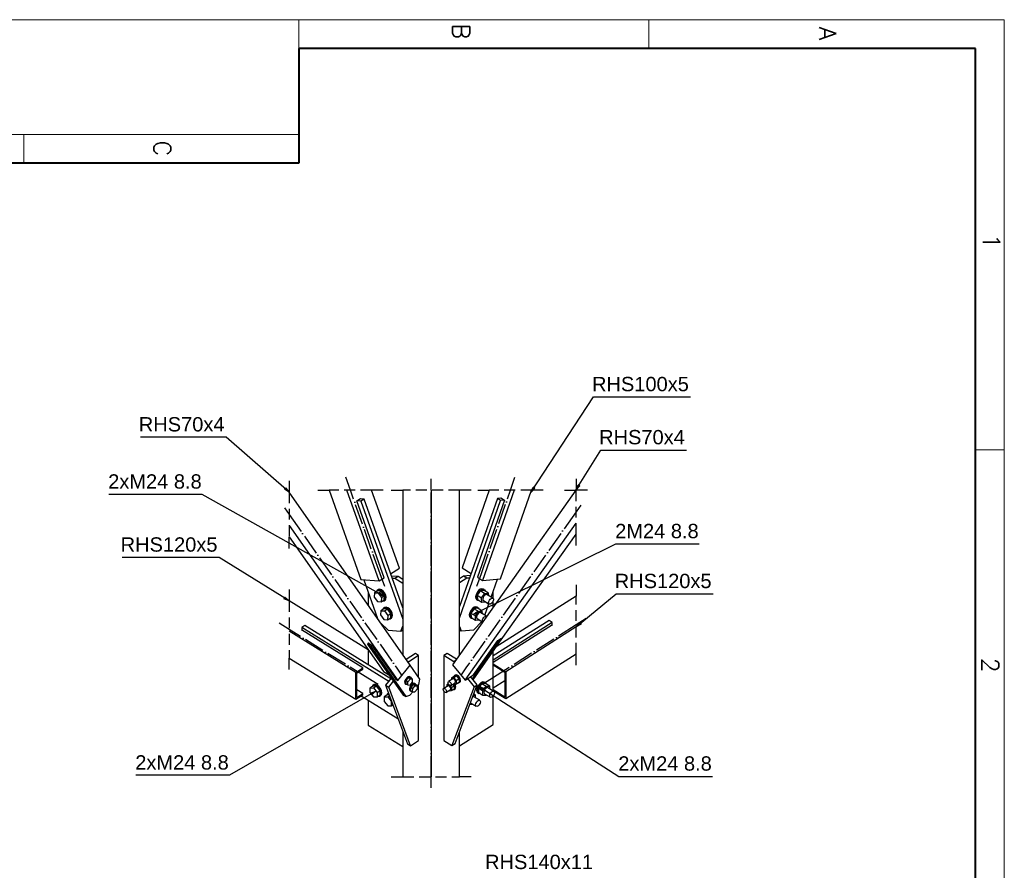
# Paper-space layout 'A0 Advance Steel' of a CAD drawing. Header units: millimetres. Extents: x 292 to 712, y 182 to 776.
# Tile 61 of 61: x 541 to 712, y 628 to 776. Entities that reach past the tile are written whole.
import ezdxf

# ---------------------------------------------------------------- set-up
doc = ezdxf.new("R2010")
doc.units = ezdxf.units.MM
doc.linetypes.add('ACAD_ISO04W100', pattern=[30, 24, -3, 0, -3])
doc.linetypes.add('DASHED', pattern=[19.05, 12.7, -6.35])
doc.layers.get('0').update_dxf_attribs({"linetype": 'CONTINUOUS'})
for name, color, linetype, lineweight in [('5', 7, 'CONTINUOUS', 15), ('RAHM2', 1, 'CONTINUOUS', 15), ('RAHM3', 51, 'CONTINUOUS', 30), ('RAHM5', 3, 'CONTINUOUS', 40)]:
    doc.layers.add(name, color=color, linetype=linetype, lineweight=lineweight)
for name, color, linetype in [('AS_Belki', 145, 'CONTINUOUS'), ('AS_Blachy', 30, 'CONTINUOUS'), ('AS_Sruby', 9, 'CONTINUOUS')]:
    doc.layers.add(name, color=color, linetype=linetype)
doc.styles.add('Arial', font='arial.ttf')
doc.styles.add('ROMANS', font='romans.shx', dxfattribs={"width": 0.9})

# ---------------------------------------------------------------- blocks, each defined once
blk = doc.blocks.new('132QEWDSAASD')
at = {"layer": 'RAHM2'}
for p, q in [((75, 415), (75, 420)), ((0, 358), (5, 358)), ((0, 297), (5, 297)), ((20, 297), (20, 0)), ((20, 249), (25, 249))]:
    blk.add_line(p, q, dxfattribs=at)
blk.add_lwpolyline([(0, 0), (0, 420), (594, 420), (594, 0)], close=True, dxfattribs=at)
at = {"layer": 'RAHM5'}
for p, q in [((589, 415), (5, 415)), ((5, 415), (5, 297)), ((5, 297), (25, 297)), ((25, 297), (25, 5))]:
    blk.add_line(p, q, dxfattribs=at)
at = {"layer": 'RAHM3', "style": 'ROMANS'}
for s, p in [('1', (37.37, 416.27)), ('2', (111.27, 416.05)), ('A', (1.26, 387.69)), ('B', (0.67, 323.79)), ('C', (21.07, 271.68))]:
    blk.add_text(s, height=3, dxfattribs=at).set_placement(p)
blk = doc.blocks.new('5ytrhfgvc')
at = {"layer": '5'}
blk.add_blockref('132QEWDSAASD', (0, 0), dxfattribs=at)

psp = doc.layouts.new('A0 Advance Steel')

# ---------------------------------------------------------------- linework, layer by layer
at = {"color": 0, "linetype": 'ByBlock', "lineweight": -2}
for p, q in [((587.09, 694.61), (586.87, 694.36)), ((587.73, 693.83), (586.87, 694.36)), ((587.09, 694.61), (587.73, 693.83)), ((629.84, 693.79), (630.25, 694.72)), ((630.53, 694.53), (629.84, 693.79)), ((630.53, 694.53), (630.25, 694.72)), ((637.72, 694.21), (638.1, 695.15)), ((638.38, 694.98), (637.72, 694.21)), ((638.38, 694.98), (638.1, 695.15)), ((586.97, 675.55), (586.79, 675.27)), ((587.73, 674.88), (586.79, 675.27)), ((586.97, 675.55), (587.73, 674.88)), ((603.54, 676.32), (603.38, 676.03)), ((604.33, 675.69), (603.38, 676.03)), ((603.54, 676.32), (604.33, 675.69)), ((619.77, 672.53), (620.59, 673.13)), ((620.74, 672.83), (620.59, 673.13)), ((620.74, 672.83), (619.77, 672.53)), ((637.73, 670.35), (638.4, 671.12)), ((638.61, 670.86), (637.73, 670.35)), ((638.61, 670.86), (638.4, 671.12)), ((621.4, 659.4), (620.65, 660.08)), ((620.65, 660.08), (621.58, 659.68)), ((621.4, 659.4), (621.58, 659.68)), ((601.89, 658.81), (602.84, 659.17)), ((601.89, 658.81), (602.06, 658.52)), ((602.84, 659.17), (602.06, 658.52))]:
    psp.add_line(p, q, dxfattribs=at)
at = {"color": 7}
for points in [[(629.84, 693.79), (640.8, 710.46), (657.69, 710.46)], [(587.73, 693.83), (576.71, 703.44), (561.76, 703.44)], [(637.72, 694.21), (642.03, 701.2), (656.98, 701.2)], [(604.33, 675.69), (572.56, 693.47), (556.25, 693.47)], [(619.77, 672.53), (644.66, 684.83), (659.22, 684.83)], [(587.73, 674.88), (575.48, 682.48), (558.6, 682.48)], [(637.73, 670.35), (644.75, 676.12), (661.64, 676.12)], [(620.65, 660.08), (645.2, 644.29), (661.51, 644.29)], [(602.84, 659.17), (577.28, 644.48), (560.97, 644.48)]]:
    psp.add_lwpolyline(points, dxfattribs=at)
at = {"layer": 'AS_Belki', "color": 7, "linetype": 'Continuous', "ltscale": 0.15}
for p, q in [((587.73, 695.83), (587.73, 693.83)), ((637.73, 696.21), (637.73, 694.21)), ((592.68, 694.21), (594.68, 694.21)), ((604.08, 694.21), (602.08, 694.21)), ((605.52, 694.21), (607.52, 694.21)), ((619.42, 694.21), (617.42, 694.21)), ((620.61, 694.21), (622.61, 694.21)), ((631.99, 694.21), (629.99, 694.21)), ((635.72, 694.21), (637.72, 694.21)), ((639.73, 694.21), (637.73, 694.21)), ((587.73, 684.05), (587.73, 686.05)), ((637.73, 684.56), (637.73, 686.56)), ((587.73, 676.88), (587.73, 674.88)), ((637.73, 677.72), (637.73, 675.72)), ((587.73, 662.92), (587.73, 664.92)), ((637.73, 663.68), (637.73, 665.68)), ((605.52, 644.21), (607.52, 644.21)), ((619.42, 644.21), (617.42, 644.21))]:
    psp.add_line(p, q, dxfattribs=at)
at = {"layer": 'AS_Belki', "linetype": 'Continuous', "ltscale": 0.15}
for p, q in [((608.82, 663.7), (587.73, 693.83)), ((594.68, 694.21), (600.22, 678.61)), ((603.41, 678.37), (597.78, 694.21)), ((606.92, 680.61), (602.08, 694.21)), ((607.52, 694.21), (607.52, 665.56)), ((612.5, 644.21), (612.5, 694.21)), ((637.72, 694.21), (616.2, 663.74)), ((617.42, 665.45), (617.42, 694.21)), ((622.61, 694.21), (617.88, 680.66)), ((626.94, 694.21), (621.44, 678.46)), ((624.58, 678.73), (629.99, 694.21)), ((599.53, 692.33), (600.16, 692.73)), ((604.29, 678.93), (599.53, 692.33)), ((600.16, 692.73), (600.17, 692.71)), ((625.24, 692.45), (620.55, 679.01)), ((624.59, 692.82), (624.6, 692.85)), ((624.6, 692.85), (625.24, 692.45)), ((587.73, 688.07), (606.65, 661.03)), ((618.4, 661.09), (637.73, 688.47)), ((587.73, 686.05), (604.16, 662.58)), ((624.7, 668.1), (637.73, 686.56)), ((605.39, 679.64), (606.92, 680.61)), ((617.88, 680.66), (619.44, 679.69)), ((600.22, 678.61), (603.41, 678.37)), ((603.41, 678.37), (604.29, 678.93)), ((620.55, 679.01), (621.44, 678.46)), ((621.44, 678.46), (624.58, 678.73)), ((601.5, 666.36), (587.73, 674.88)), ((637.73, 675.72), (623.83, 666.86)), ((589.86, 669.82), (589.9, 669.84)), ((600.55, 663.21), (589.86, 669.82)), ((633.62, 670.73), (623.28, 664.14)), ((637.73, 670.35), (625.48, 662.55)), ((633.59, 670.75), (633.62, 670.73)), ((599.32, 662.43), (587.73, 669.59)), ((619.88, 662.03), (624.09, 668)), ((624.09, 668), (624.72, 668.4)), ((624.72, 668.4), (624.6, 668.22)), ((601.53, 667.54), (601.51, 667.58)), ((601.51, 667.58), (602.15, 667.18)), ((602.15, 667.18), (606.3, 661.25)), ((587.73, 664.92), (599.32, 657.75)), ((625.48, 657.88), (637.73, 665.68)), ((599.32, 662.43), (600.55, 663.21)), ((599.49, 662.34), (600.55, 663.01)), ((600.55, 663.01), (600.55, 663.21)), ((601.45, 663.79), (601.5, 663.81)), ((606.65, 661.03), (608.82, 663.7)), ((616.2, 663.74), (618.4, 661.09)), ((623.28, 663.91), (625.48, 662.55)), ((623.28, 663.72), (625.3, 662.46)), ((599.32, 657.75), (599.32, 662.43)), ((599.49, 658.06), (599.49, 662.34)), ((604.16, 662.58), (605.19, 661.94)), ((606.3, 661.25), (606.65, 661.03)), ((618.4, 661.09), (619.88, 662.03)), ((625.3, 662.46), (625.3, 658.18)), ((625.48, 662.55), (625.48, 657.88)), ((600.55, 658.73), (599.49, 659.38)), ((625.3, 660.95), (623.28, 659.66)), ((623.28, 659.43), (625.3, 658.18)), ((599.32, 657.75), (600.55, 658.54)), ((599.49, 658.06), (600.55, 658.73)), ((600.55, 658.54), (600.55, 658.73)), ((623.28, 659.24), (625.48, 657.88)), ((607.52, 652.15), (607.52, 644.21)), ((617.42, 644.21), (617.42, 652.02))]:
    psp.add_line(p, q, dxfattribs=at)
at = {"layer": 'AS_Belki', "color": 7, "linetype": 'DASHED', "ltscale": 0.15}
for p, q in [((587.73, 693.83), (587.73, 686.05)), ((602.08, 694.21), (594.68, 694.21)), ((617.42, 694.21), (607.52, 694.21)), ((629.99, 694.21), (622.61, 694.21)), ((637.73, 694.21), (637.72, 694.21)), ((637.73, 686.56), (637.73, 694.21)), ((587.73, 674.88), (587.73, 664.92)), ((637.73, 665.68), (637.73, 675.72)), ((607.52, 644.21), (617.42, 644.21))]:
    psp.add_line(p, q, dxfattribs=at)
at = {"layer": 'AS_Belki', "color": 10, "linetype": 'ACAD_ISO04W100', "ltscale": 0.15}
for points in [[(604.37, 677.38), (603.57, 679.61), (598.38, 694.21), (597.59, 696.45)], [(612.47, 642.27), (612.47, 644.21), (612.47, 694.21), (612.47, 696.16)], [(620.45, 677.45), (621.23, 679.69), (626.3, 694.21), (627.08, 696.45)], [(586.9, 691.12), (587.73, 689.94), (606.49, 663.14), (607.32, 661.95)], [(638.57, 691.59), (637.73, 690.4), (618.53, 663.2), (617.69, 662)], [(639.49, 671.82), (637.73, 670.7), (623.34, 661.53), (621.59, 660.42)], [(603.21, 660.33), (601.42, 661.43), (587.73, 669.9), (585.95, 671)]]:
    psp.add_lwpolyline(points, dxfattribs=at)
at = {"layer": 'AS_Blachy', "linetype": 'Continuous', "ltscale": 0.15}
for p, q in [((600.2, 692.31), (599.56, 692.35)), ((600.76, 692.66), (600.12, 692.71)), ((600.76, 692.66), (600.2, 692.31)), ((600.2, 692.31), (607.52, 671.73)), ((607.52, 673.66), (600.76, 692.66)), ((624.01, 692.77), (617.42, 673.89)), ((617.42, 671.91), (624.58, 692.42)), ((624.64, 692.83), (624.01, 692.77)), ((624.58, 692.42), (624.01, 692.77)), ((625.21, 692.47), (624.58, 692.42)), ((600.74, 678.57), (603.14, 671.82)), ((606.71, 679.14), (605.54, 679.23)), ((606.15, 678.79), (605.68, 678.82)), ((606.71, 679.14), (606.15, 678.79)), ((607.52, 677.94), (606.15, 678.79)), ((607.52, 678.64), (606.71, 679.14)), ((618.13, 679.2), (617.42, 678.74)), ((618.7, 678.84), (617.42, 678.03)), ((619.3, 679.3), (618.13, 679.2)), ((618.7, 678.84), (618.13, 679.2)), ((619.16, 678.88), (618.7, 678.84)), ((622.94, 675.52), (624.05, 678.68)), ((601.5, 676.42), (601.5, 674.16)), ((623.28, 675.28), (623.28, 676.48)), ((623.28, 673.76), (623.28, 674.85)), ((621.85, 672.39), (622.54, 674.36)), ((633.02, 671.49), (623.28, 665.29)), ((633.59, 671.14), (633.02, 671.49)), ((590.46, 670.59), (589.9, 670.23)), ((605.06, 660.85), (589.9, 670.23)), ((589.9, 670.23), (589.9, 669.79)), ((605.43, 661.33), (590.46, 670.59)), ((603.71, 671), (604.95, 669.78)), ((604.95, 669.78), (607.18, 669.61)), ((607.18, 669.61), (607.52, 670.5)), ((607.18, 669.61), (607.52, 669.83)), ((617.42, 670.42), (617.7, 669.66)), ((617.42, 669.84), (617.7, 669.66)), ((617.7, 669.66), (619.9, 669.85)), ((619.9, 669.85), (621.33, 671.3)), ((633.59, 671.14), (623.28, 664.57)), ((633.59, 670.71), (633.59, 671.14)), ((619.79, 661.15), (624.7, 668.1)), ((624.28, 667.83), (624.12, 668.02)), ((624.7, 668.1), (624.28, 667.83)), ((624.7, 668.1), (624.54, 668.29)), ((601.54, 667.56), (601.39, 667.37)), ((601.39, 667.37), (607.61, 658.47)), ((601.82, 667.1), (601.39, 667.37)), ((601.5, 666.38), (601.5, 663.76)), ((601.97, 667.29), (601.82, 667.1)), ((601.82, 667.1), (608.04, 658.21)), ((619.67, 661.3), (624.28, 667.83)), ((609.72, 665.7), (608.13, 664.69)), ((610.29, 665.35), (608.57, 664.25)), ((610.29, 665.35), (609.72, 665.7)), ((610.29, 661.57), (610.29, 665.35)), ((615.24, 665.73), (614.68, 665.37)), ((616.43, 664.29), (614.68, 665.37)), ((614.68, 665.37), (614.68, 659.63)), ((616.89, 664.71), (615.24, 665.73)), ((616.73, 664.48), (616.43, 664.29)), ((623.28, 659.19), (623.28, 666.08)), ((608.57, 664.25), (608.33, 664.4)), ((608.5, 664.16), (608.57, 664.25)), ((610.51, 661.26), (608.81, 663.69)), ((616.43, 664.29), (616.52, 664.18)), ((605.53, 661.45), (604.53, 660.18)), ((610.3, 660.33), (610.51, 661.26)), ((618.79, 661.34), (619.95, 659.89)), ((620.51, 660.25), (619.35, 661.7)), ((604.53, 660.18), (608.32, 649.98)), ((604.53, 660.18), (605.1, 659.83)), ((605.1, 659.83), (605.93, 660.88)), ((608.89, 649.63), (605.1, 659.83)), ((610.07, 660.05), (610.3, 660.33)), ((610.29, 650.53), (610.29, 660.32)), ((619.95, 659.89), (616.1, 649.66)), ((616.66, 650.02), (620.51, 660.25)), ((619.95, 659.89), (620.51, 660.25)), ((600.27, 658.36), (606.68, 654.4)), ((607.61, 658.47), (608.04, 658.21)), ((608.04, 658.21), (608.75, 658.43)), ((608.75, 658.43), (609.26, 659.06)), ((614.68, 659.16), (614.68, 650.55)), ((623.28, 653.35), (623.28, 658.3)), ((623.33, 659.16), (623.37, 659.18)), ((601.5, 657.6), (601.5, 653.25)), ((601.5, 653.25), (607.52, 649.53)), ((617.42, 649.61), (623.28, 653.35)), ((608.32, 649.98), (608.89, 649.63)), ((608.89, 649.63), (610.29, 650.53)), ((614.68, 650.55), (616.1, 649.66)), ((616.1, 649.66), (616.66, 650.02))]:
    psp.add_line(p, q, dxfattribs=at)
at = {"layer": 'AS_Sruby', "linetype": 'Continuous', "ltscale": 0.15}
for p, q in [((603.11, 676.66), (602.58, 676.32)), ((603.25, 676.88), (603.11, 676.79)), ((603.75, 676.61), (603.11, 676.66)), ((603.22, 676.27), (603.75, 676.61)), ((604.34, 675.81), (603.75, 676.61)), ((621.09, 676.68), (620.51, 675.89)), ((621.71, 676.73), (621.09, 676.68)), ((621.09, 676.68), (621.85, 676.21)), ((621.71, 676.87), (621.57, 676.96)), ((622.47, 676.26), (621.71, 676.73)), ((602.58, 676.32), (602.54, 675.57)), ((602.54, 675.57), (603.13, 674.77)), ((602.58, 676.32), (603.22, 676.27)), ((603.22, 676.27), (603.81, 675.48)), ((603.81, 675.48), (603.77, 674.73)), ((603.77, 674.73), (604.3, 675.06)), ((603.81, 675.48), (604.34, 675.81)), ((604.29, 674.93), (604.43, 675.02)), ((604.3, 675.06), (604.34, 675.81)), ((620.41, 675.1), (620.55, 675.01)), ((620.51, 675.89), (620.55, 675.15)), ((620.51, 675.89), (621.27, 675.41)), ((620.55, 675.15), (621.32, 674.67)), ((621.27, 675.41), (621.85, 676.21)), ((621.32, 674.67), (621.27, 675.41)), ((621.58, 674.96), (622.59, 674.33)), ((621.85, 676.21), (622.47, 676.26)), ((623.23, 675.35), (622.21, 675.98)), ((622.5, 675.8), (622.47, 676.26)), ((603.13, 674.77), (603.77, 674.73)), ((603.69, 673.19), (603.65, 672.44)), ((604.22, 673.53), (603.69, 673.19)), ((603.69, 673.19), (604.33, 673.15)), ((604.36, 673.75), (604.22, 673.66)), ((604.86, 673.48), (604.22, 673.53)), ((604.33, 673.15), (604.86, 673.48)), ((604.33, 673.15), (604.92, 672.35)), ((605.45, 672.69), (604.86, 673.48)), ((619.99, 673.54), (619.41, 672.75)), ((620.61, 673.6), (619.99, 673.54)), ((619.99, 673.54), (620.76, 673.07)), ((620.18, 672.28), (620.76, 673.07)), ((620.62, 673.74), (620.47, 673.83)), ((621.38, 673.12), (620.61, 673.6)), ((620.76, 673.07), (621.38, 673.12)), ((621.32, 674.67), (621.94, 674.73)), ((621.41, 672.66), (621.38, 673.12)), ((621.94, 674.73), (621.94, 674.73)), ((603.65, 672.44), (604.24, 671.65)), ((604.24, 671.65), (604.88, 671.6)), ((604.92, 672.35), (604.88, 671.6)), ((604.88, 671.6), (605.41, 671.94)), ((604.92, 672.35), (605.45, 672.69)), ((605.41, 671.94), (605.45, 672.69)), ((605.41, 671.81), (605.55, 671.89)), ((619.31, 671.96), (619.45, 671.87)), ((619.41, 672.75), (619.46, 672.01)), ((619.41, 672.75), (620.18, 672.28)), ((619.46, 672.01), (620.22, 671.54)), ((620.22, 671.54), (620.18, 672.28)), ((620.22, 671.54), (620.84, 671.59)), ((620.48, 671.82), (621.48, 671.21)), ((620.84, 671.59), (620.85, 671.6)), ((622.13, 672.21), (621.12, 672.84)), ((608.49, 661.5), (608.07, 660.99)), ((608.43, 660.77), (608.84, 661.28)), ((608.84, 661.28), (608.49, 661.5)), ((608.89, 661.48), (608.49, 661.5)), ((608.88, 661.6), (608.77, 661.67)), ((608.84, 661.28), (609.24, 661.26)), ((609.24, 661.26), (608.89, 661.48)), ((609.23, 660.73), (609.24, 661.26)), ((616.27, 661.3), (615.52, 660.83)), ((616.55, 661.78), (616.03, 661.45)), ((616.03, 661.45), (616.43, 661.48)), ((616.03, 661.45), (616.04, 661.15)), ((616.95, 661.81), (616.43, 661.48)), ((616.43, 661.48), (616.85, 660.97)), ((616.66, 661.97), (616.55, 661.9)), ((616.95, 661.81), (616.55, 661.78)), ((617.37, 661.3), (616.85, 660.97)), ((617.37, 661.3), (616.95, 661.81)), ((617.39, 660.77), (617.37, 661.3)), ((602.32, 660.03), (601.79, 659.7)), ((601.79, 659.7), (602.41, 659.71)), ((601.79, 659.7), (601.79, 658.92)), ((602.94, 660.04), (602.32, 660.03)), ((602.52, 660.3), (602.38, 660.21)), ((602.41, 659.71), (602.94, 660.04)), ((602.41, 659.71), (603.03, 658.94)), ((603.55, 659.27), (602.94, 660.04)), ((607.96, 660.41), (608.07, 660.34)), ((608.07, 660.99), (608.06, 660.46)), ((608.06, 660.46), (608.41, 660.24)), ((608.43, 660.77), (608.07, 660.99)), ((608.41, 660.24), (608.43, 660.77)), ((608.41, 660.24), (608.81, 660.22)), ((608.81, 660.22), (609.23, 660.73)), ((608.9, 659.81), (608.89, 659.28)), ((609.32, 660.32), (608.9, 659.81)), ((609.26, 659.59), (608.9, 659.81)), ((609.24, 659.06), (609.26, 659.59)), ((609.26, 659.59), (609.67, 660.1)), ((609.67, 660.1), (609.32, 660.32)), ((609.72, 660.3), (609.32, 660.32)), ((609.71, 660.42), (609.6, 660.48)), ((609.64, 659.04), (610.06, 659.55)), ((609.67, 660.1), (610.07, 660.08)), ((610.07, 660.08), (609.72, 660.3)), ((610.06, 659.55), (610.07, 660.08)), ((615.42, 660.11), (614.68, 659.63)), ((615.04, 658.93), (615.78, 659.4)), ((615.47, 660.44), (615.18, 660.26)), ((615.18, 660.26), (615.57, 660.28)), ((615.18, 660.26), (615.19, 659.96)), ((615.67, 660.18), (616.01, 659.78)), ((615.88, 660.12), (616.63, 660.59)), ((616.53, 660.11), (616.01, 659.78)), ((616.01, 659.78), (616.02, 659.25)), ((616.02, 659.25), (616.54, 659.58)), ((616.53, 660.11), (616.3, 660.39)), ((616.42, 660.46), (616.46, 660.42)), ((616.46, 660.42), (616.87, 660.44)), ((616.54, 659.58), (616.53, 660.11)), ((616.54, 659.46), (616.64, 659.53)), ((616.85, 660.97), (616.87, 660.44)), ((616.87, 660.44), (617.39, 660.77)), ((617.38, 660.65), (617.48, 660.72)), ((621.32, 660.47), (620.71, 659.71)), ((620.71, 659.71), (621.48, 659.23)), ((620.71, 659.71), (620.71, 658.94)), ((621.32, 660.47), (622.08, 660)), ((621.92, 660.47), (621.32, 660.47)), ((621.48, 659.23), (622.08, 660)), ((621.86, 660.66), (621.72, 660.75)), ((622.68, 660), (621.92, 660.47)), ((622.08, 660), (622.68, 660)), ((623.39, 659.12), (622.38, 659.75)), ((622.68, 659.56), (622.68, 660)), ((601.79, 658.92), (602.41, 658.15)), ((602.41, 658.15), (603.03, 658.16)), ((603.03, 658.94), (603.55, 659.27)), ((603.03, 658.94), (603.03, 658.16)), ((603.03, 658.16), (603.55, 658.49)), ((603.49, 658.32), (603.63, 658.4)), ((603.55, 658.49), (603.55, 659.27)), ((604.81, 658.49), (604.29, 658.16)), ((604.29, 658.16), (604.9, 658.16)), ((604.29, 658.16), (604.29, 657.38)), ((605.16, 658.5), (604.81, 658.49)), ((605.02, 658.76), (604.87, 658.67)), ((604.9, 658.16), (605.21, 658.36)), ((604.9, 658.16), (605.52, 657.39)), ((608.79, 659.22), (608.9, 659.16)), ((608.89, 659.28), (609.24, 659.06)), ((609.24, 659.06), (609.64, 659.04)), ((615.58, 659.27), (615.62, 659.22)), ((615.62, 659.22), (616.02, 659.25)), ((619.83, 658.43), (620.23, 658.43)), ((620.23, 658.43), (619.9, 658.63)), ((620.94, 657.56), (619.92, 658.19)), ((620.23, 658), (620.23, 658.43)), ((620.63, 658.84), (620.77, 658.75)), ((620.71, 658.94), (621.48, 658.46)), ((621.48, 658.46), (621.48, 659.23)), ((621.48, 658.46), (622.08, 658.46)), ((621.78, 658.71), (622.8, 658.08)), ((622.08, 658.46), (622.12, 658.5)), ((604.29, 657.38), (604.9, 656.61)), ((604.9, 656.61), (605.52, 656.62)), ((605.52, 657.39), (605.56, 657.42)), ((605.52, 657.39), (605.52, 656.62)), ((605.52, 656.62), (605.79, 656.79)), ((619.25, 656.9), (619.62, 656.9)), ((619.34, 657.14), (620.34, 656.52)), ((619.62, 656.9), (619.66, 656.94))]:
    psp.add_line(p, q, dxfattribs=at)
at = {"layer": 'AS_Sruby', "linetype": 'Continuous', "ltscale": 0.15, "extrusion": (0.712341, -0.440602, 0.546297)}
for centre in [(901.6, -95.48, 146.39), (885.26, -99.54, 152.62), (887.89, -100.23, 153.68)]:
    psp.add_circle(centre, 0.6, dxfattribs=at)
at = {"layer": 'AS_Sruby', "linetype": 'Continuous', "ltscale": 0.15, "extrusion": (-0.701833, -0.447198, 0.554476)}
for centre in [(-225.6, 483.96, -726.36), (-226.15, 484.71, -727.48)]:
    psp.add_circle(centre, 0.4, dxfattribs=at)
for centre, radius, start, end in [((-245.57, 483.68, -725.94), 1.1, 334.7034, 205.2982), ((-245.57, 483.77, -726.08), 1.1, 0.0085, 180.0085), ((-242.34, 483.27, -725.32), 1.1, 334.7034, 205.2982), ((-242.34, 483.36, -725.46), 1.1, 0.0085, 180.0085), ((-226.15, 485.19, -728.22), 0.4, 350.2989, 170.2989), ((-226.15, 485.54, -728.73), 0.75, 330.7848, 209.1112), ((-226.15, 485.61, -728.83), 0.75, 1.5489, 181.5489), ((-231.99, 478.38, -717.98), 1.1, 333.1739, 206.4325), ((-231.99, 478.47, -718.12), 1.1, 356.0296, 176.0296), ((-225.6, 484.45, -727.09), 0.4, 350.2989, 170.2989), ((-225.6, 484.79, -727.6), 0.75, 330.7848, 102.2927), ((-225.6, 484.86, -727.71), 0.75, 1.5489, 94.4607), ((-229.35, 479.08, -719.04), 1.1, 157.4848, 206.4325), ((-229.35, 479.17, -719.18), 1.1, 172.2512, 176.0296), ((-229.35, 479.08, -719.04), 1.1, 333.1739, 340.1978)]:
    psp.add_arc(centre, radius, start, end, dxfattribs=at)
at = {"layer": 'AS_Sruby', "linetype": 'Continuous', "ltscale": 0.15, "extrusion": (0.712341, -0.440602, 0.546297)}
for centre, radius, start, end in [((901.6, -94.24, 144.5), 1.1, 359.5694, 179.5694), ((901.6, -94.83, 145.39), 0.6, 359.5694, 179.5694), ((898.35, -94.64, 145.1), 1.1, 359.5694, 179.5694), ((898.35, -95.22, 145.99), 0.6, 359.5694, 179.5694), ((882.21, -92.69, 142.11), 0.75, 358.029, 178.029), ((881.64, -93.41, 143.22), 0.75, 358.029, 178.029), ((887.89, -99, 151.78), 1.1, 3.5483, 183.5483), ((887.89, -99.58, 152.68), 0.6, 3.5483, 183.5483), ((885.26, -98.89, 151.62), 0.6, 3.5483, 33.7584)]:
    psp.add_arc(centre, radius, start, end, dxfattribs=at)
at = {"layer": 'AS_Sruby', "linetype": 'Continuous', "ltscale": 0.15, "extrusion": (-0.712341, 0.440602, -0.546297)}
for centre, radius, start, end in [((-901.6, -94.34, -144.64), 1.1, 333.4317, 206.6121), ((-898.35, -94.73, -145.24), 1.1, 333.4317, 206.6121), ((-898.35, -95.87, -146.99), 0.6, 4.6235, 188.0825), ((-882.21, -92.76, -142.21), 0.75, 330.5507, 209.2909), ((-881.64, -93.48, -143.33), 0.75, 330.5507, 209.2909), ((-887.89, -99.09, -151.92), 1.1, 332.0507, 207.9031)]:
    psp.add_arc(centre, radius, start, end, dxfattribs=at)

# ---------------------------------------------------------------- block references
at = {"layer": '5', "rotation": 270}
psp.add_blockref('5ytrhfgvc', (292.42, 776.25), dxfattribs=at)

# ---------------------------------------------------------------- texts
at = {"color": 7, "style": 'Arial'}
for s, p in [('RHS100x5', (640.52, 711.46)), ('RHS70x4', (561.49, 704.44)), ('RHS70x4', (641.76, 702.2)), ('2xM24 8.8', (556.15, 694.47)), ('2M24 8.8', (644.56, 685.83)), ('RHS120x5', (558.32, 683.48)), ('RHS120x5', (644.48, 677.12)), ('2xM24 8.8', (560.87, 645.48)), ('2xM24 8.8', (645.1, 645.29)), ('RHS140x11', (621.87, 628.13))]:
    psp.add_text(s, height=2.5, dxfattribs=at).set_placement(p)

doc.saveas('drawing.dxf')
